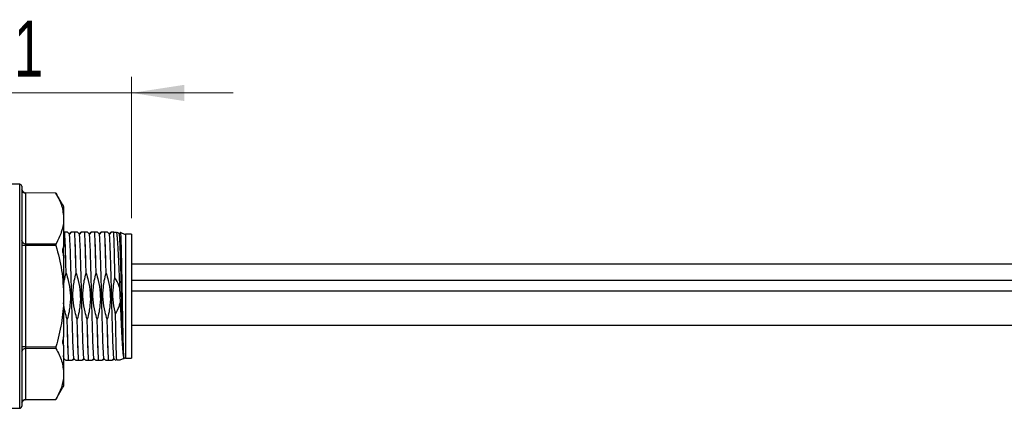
# Model space of a CAD drawing. Header units: millimetres. Extents: x 43 to 263, y 75 to 143.
# Tile 10 of 11: x 101 to 162, y 119 to 143. Entities that reach past the tile are written whole.
import ezdxf

# ---------------------------------------------------------------- set-up
doc = ezdxf.new("R2010")
doc.units = ezdxf.units.MM
doc.styles.add('SLDTEXTSTYLE0', font='TXT', dxfattribs={"width": 0.7})
doc.dimstyles.new('SLDDIMSTYLE1', dxfattribs={"dimtxt": 3.5, "dimasz": 3.302, "dimexe": 0, "dimexo": 0.0625, "dimgap": 0.875, "dimtad": 1, "dimdec": 0, "dimlfac": 4, "dimrnd": 1e-09, "dimzin": 12, "dimdsep": 46, "dimtxsty": 'SLDTEXTSTYLE0', "dimsah": 1, "dimcen": 0.09, "dimadec": 0, "dimazin": 3, "dimtfac": 1, "dimtdec": 0, "dimtmove": 0, "dimatfit": 0, "dimfxl": 0, "dimfrac": 2, "dimtolj": 1, "dimtzin": 12, "dimarcsym": 0})

# ---------------------------------------------------------------- blocks, each defined once
blk = doc.blocks.new('_D_3')
at = {"color": 7, "linetype": 'Continuous', "lineweight": 0}
for p, q in [((92.665, 133.074), (92.665, 139.524)), ((107.79, 130.699), (107.79, 139.524)), ((92.665, 138.524), (86.315, 138.524)), ((107.79, 138.524), (92.665, 138.524)), ((107.79, 138.524), (114.14, 138.524))]:
    blk.add_line(p, q, dxfattribs=at)
at = {"color": 7, "linetype": 'Continuous', "lineweight": 18}
for points in [[(92.665, 138.524), (89.363, 139.032), (89.363, 138.016)], [(107.79, 138.524), (111.092, 138.016), (111.092, 139.032)]]:
    blk.add_solid(points, dxfattribs=at)
at = {"color": 7, "linetype": 'Continuous', "lineweight": 18, "insert": (98.615, 143.036), "char_height": 3.5, "attachment_point": 1, "style": 'SLDTEXTSTYLE0'}
blk.add_mtext('61', dxfattribs=at)

msp = doc.modelspace()

# ---------------------------------------------------------------- linework, layer by layer
at = {"color": 7, "linetype": 'Continuous', "lineweight": 25}
for p, q in [((100.791, 132.819), (100.29, 132.824)), ((100.791, 118.828), (100.791, 132.819)), ((100.915, 132.694), (100.915, 118.953)), ((103.049, 132.272), (101.163, 132.291)), ((101.163, 132.291), (101.163, 132.274)), ((101.163, 132.274), (101.163, 129.103)), ((103.058, 132.255), (101.163, 132.274)), ((103.463, 131.555), (103.049, 132.271)), ((103.479, 131.524), (103.54, 131.411)), ((103.54, 131.411), (103.54, 130.671)), ((103.54, 130.671), (103.54, 128.897)), ((103.604, 129.824), (103.561, 129.824)), ((103.607, 129.824), (103.604, 129.824)), ((104.006, 129.824), (103.897, 129.703)), ((104.232, 129.824), (104.229, 129.824)), ((104.631, 129.824), (104.522, 129.703)), ((104.857, 129.824), (104.854, 129.824)), ((105.256, 129.824), (105.147, 129.703)), ((105.482, 129.824), (105.479, 129.824)), ((105.881, 129.824), (105.772, 129.703)), ((106.107, 129.824), (106.104, 129.824)), ((106.506, 129.824), (106.397, 129.703)), ((106.673, 129.824), (106.84, 129.824)), ((107.109, 129.799), (107.022, 129.703)), ((107.109, 129.799), (107.091, 129.807)), ((107.109, 129.799), (107.34, 129.699)), ((107.79, 129.699), (107.415, 129.699)), ((107.415, 129.699), (107.415, 121.949)), ((107.79, 129.699), (107.79, 121.949)), ((101.163, 128.995), (100.915, 128.995)), ((101.163, 129.103), (103.058, 129.093)), ((101.163, 128.995), (101.163, 122.653)), ((103.058, 128.985), (101.163, 128.995)), ((103.54, 128.897), (103.479, 128.782)), ((103.54, 128.355), (103.54, 128.902)), ((103.479, 128.566), (103.54, 128.338)), ((103.54, 128.338), (103.54, 125.824)), ((224.565, 127.824), (107.79, 127.824)), ((103.695, 127.26), (103.692, 127.26)), ((104.32, 127.26), (104.317, 127.26)), ((104.945, 127.26), (104.942, 127.26)), ((105.57, 127.26), (105.567, 127.26)), ((106.195, 127.26), (106.192, 127.26)), ((107.79, 126.824), (224.565, 126.824)), ((107.036, 126.372), (107.075, 125.414)), ((103.54, 125.824), (103.54, 123.309)), ((256.91, 126.136), (107.79, 126.136)), ((103.763, 124.388), (103.761, 124.388)), ((104.388, 124.388), (104.386, 124.388)), ((105.013, 124.388), (105.011, 124.388)), ((105.638, 124.388), (105.636, 124.388)), ((106.263, 124.388), (106.261, 124.388)), ((107.79, 124.011), (256.91, 124.011)), ((103.54, 123.309), (103.479, 123.081)), ((103.54, 122.751), (103.54, 123.29)), ((101.163, 122.653), (100.915, 122.653)), ((101.163, 122.653), (103.058, 122.662)), ((103.058, 122.554), (101.163, 122.544)), ((101.163, 122.544), (101.163, 119.373)), ((103.479, 122.866), (103.54, 122.751)), ((103.54, 122.751), (103.54, 120.977)), ((103.535, 121.918), (103.559, 121.944)), ((103.559, 121.944), (103.54, 122.115)), ((103.571, 121.93), (103.54, 121.896)), ((104.074, 121.824), (104.184, 121.944)), ((104.699, 121.824), (104.809, 121.944)), ((105.324, 121.824), (105.434, 121.944)), ((105.949, 121.824), (106.059, 121.944)), ((106.574, 121.824), (106.684, 121.944)), ((107.295, 121.929), (107.051, 121.824)), ((107.295, 121.929), (107.309, 121.944)), ((107.309, 121.944), (107.314, 121.938)), ((107.34, 121.949), (107.314, 121.938)), ((107.415, 121.949), (107.79, 121.949)), ((103.851, 121.824), (103.848, 121.824)), ((104.476, 121.824), (104.473, 121.824)), ((105.101, 121.824), (105.098, 121.824)), ((105.726, 121.824), (105.723, 121.824)), ((106.351, 121.824), (106.348, 121.824)), ((103.54, 120.977), (103.54, 120.236)), ((103.049, 119.377), (103.463, 120.093)), ((103.54, 120.236), (103.479, 120.123)), ((100.29, 118.824), (100.791, 118.828)), ((101.163, 119.373), (103.058, 119.393)), ((101.163, 119.357), (103.049, 119.376)), ((101.163, 119.373), (101.163, 119.357))]:
    msp.add_line(p, q, dxfattribs=at)
at = {"color": 7, "linetype": 'Continuous', "lineweight": 25, "flags": 128}
for points in [[(103.897, 129.703), (103.817, 129.791), (103.787, 129.824)], [(103.884, 129.718), (103.951, 129.791), (103.981, 129.824)], [(104.522, 129.703), (104.442, 129.791), (104.412, 129.824)], [(104.509, 129.718), (104.576, 129.791), (104.606, 129.824)], [(105.147, 129.703), (105.067, 129.791), (105.037, 129.824)], [(105.134, 129.718), (105.201, 129.791), (105.231, 129.824)], [(105.772, 129.703), (105.692, 129.791), (105.662, 129.824)], [(105.759, 129.718), (105.826, 129.791), (105.856, 129.824)], [(106.397, 129.703), (106.317, 129.791), (106.287, 129.824)], [(106.384, 129.718), (106.451, 129.791), (106.481, 129.824)], [(107.022, 129.703), (106.942, 129.791), (106.912, 129.824)], [(107.009, 129.718), (107.076, 129.791), (107.091, 129.807)], [(103.559, 121.944), (103.638, 121.857), (103.669, 121.824)], [(104.196, 121.93), (104.13, 121.857), (104.099, 121.824)], [(104.184, 121.944), (104.263, 121.857), (104.294, 121.824)], [(104.821, 121.93), (104.755, 121.857), (104.724, 121.824)], [(104.809, 121.944), (104.888, 121.857), (104.919, 121.824)], [(105.446, 121.93), (105.38, 121.857), (105.349, 121.824)], [(105.434, 121.944), (105.513, 121.857), (105.544, 121.824)], [(106.071, 121.93), (106.005, 121.857), (105.974, 121.824)], [(106.059, 121.944), (106.138, 121.857), (106.169, 121.824)], [(106.696, 121.93), (106.63, 121.857), (106.599, 121.824)], [(106.684, 121.944), (106.763, 121.857), (106.794, 121.824)]]:
    msp.add_lwpolyline(points, dxfattribs=at)
at = {"color": 7, "linetype": 'Continuous', "lineweight": 25}
for centre, radius, start, end in [((100.79, 132.694), 0.125, 0, 89.5), ((101.165, 132.541), 0.25, 180, 269.44699), ((101.149, 132.508), 0.235, 184.35654, 273.36149), ((101.149, 129.337), 0.235, 184.35654, 273.36149), ((101.149, 122.31), 0.235, 86.63851, 175.64346), ((100.79, 118.953), 0.125, 270.5, 0), ((101.149, 119.139), 0.235, 86.63851, 175.64346), ((101.165, 119.107), 0.25, 90.59517, 180)]:
    msp.add_arc(centre, radius, start, end, dxfattribs=at)
for centre, major_axis, start_param, end_param in [((101.165, 128.995), (-0.001, 0.125), 0.523335, 1.570489), ((101.165, 122.653), (0.001, 0.125), 1.571104, 2.618258)]:
    msp.add_ellipse(centre, major_axis=major_axis, ratio=0.017449, start_param=start_param, end_param=end_param, dxfattribs=at)
for points, knots in [([(103.049, 132.271), (103.049, 132.271), (103.048, 132.273), (103.052, 132.266), (103.057, 132.258), (103.058, 132.255)], [0, 0, 0, 0, 0.149014, 0.700793, 1, 1, 1, 1]), ([(103.058, 132.255), (103.193, 131.997), (103.465, 131.477), (103.515, 130.941), (103.54, 130.671)], [0, 0, 0, 0, 0.4955528, 1, 1, 1, 1]), ([(103.463, 131.555), (103.462, 131.556), (103.46, 131.559), (103.468, 131.545), (103.477, 131.529), (103.479, 131.524)], [0, 0, 0, 0, 0.165156, 0.728871, 1, 1, 1, 1]), ([(103.54, 130.671), (103.54, 130.632), (103.535, 130.348), (103.43, 129.814), (103.183, 129.335), (103.058, 129.093)], [0, 0, 0, 0, 0.0716973, 0.5317199, 1, 1, 1, 1]), ([(103.692, 127.26), (103.685, 127.548), (103.67, 128.121), (103.649, 128.85), (103.626, 129.451), (103.612, 129.7), (103.604, 129.824)], [0, 0, 0, 0, 0.2507058, 0.4988967, 0.7503216, 1, 1, 1, 1]), ([(103.695, 127.26), (103.687, 127.548), (103.672, 128.121), (103.651, 128.85), (103.629, 129.451), (103.614, 129.7), (103.607, 129.824)], [0, 0, 0, 0, 0.250706, 0.498897, 0.750322, 1, 1, 1, 1]), ([(103.787, 129.824), (103.784, 129.824), (103.768, 129.824), (103.721, 129.824), (103.647, 129.824), (103.607, 129.824)], [0, 0, 0, 0, 0.09221, 0.508665, 1, 1, 1, 1]), ([(104.184, 121.944), (104.176, 121.998), (104.162, 122.107), (104.14, 122.498), (104.116, 123.069), (104.093, 123.846), (104.066, 124.799), (104.04, 125.824), (104.014, 126.849), (103.988, 127.801), (103.964, 128.579), (103.94, 129.15), (103.918, 129.541), (103.904, 129.649), (103.897, 129.703)], [0, 0, 0, 0, 0.075605, 0.151656, 0.228231, 0.318266, 0.409444, 0.5, 0.590556, 0.681734, 0.771769, 0.848344, 0.924395, 1, 1, 1, 1]), ([(104.229, 129.824), (104.182, 129.824), (104.086, 129.824), (104.033, 129.824), (104.006, 129.824)], [0, 0, 0, 0, 0.490999, 1, 1, 1, 1]), ([(104.317, 127.26), (104.31, 127.548), (104.295, 128.121), (104.274, 128.85), (104.251, 129.451), (104.237, 129.7), (104.229, 129.824)], [0, 0, 0, 0, 0.250706, 0.498897, 0.750322, 1, 1, 1, 1]), ([(104.32, 127.26), (104.312, 127.548), (104.297, 128.121), (104.276, 128.85), (104.254, 129.451), (104.239, 129.7), (104.232, 129.824)], [0, 0, 0, 0, 0.250706, 0.498897, 0.750322, 1, 1, 1, 1]), ([(104.412, 129.824), (104.409, 129.824), (104.393, 129.824), (104.346, 129.824), (104.272, 129.824), (104.232, 129.824)], [0, 0, 0, 0, 0.09221, 0.508665, 1, 1, 1, 1]), ([(104.809, 121.944), (104.801, 121.998), (104.787, 122.107), (104.765, 122.498), (104.741, 123.069), (104.718, 123.846), (104.691, 124.799), (104.665, 125.824), (104.639, 126.849), (104.613, 127.801), (104.589, 128.579), (104.565, 129.15), (104.543, 129.541), (104.529, 129.649), (104.522, 129.703)], [0, 0, 0, 0, 0.075605, 0.151656, 0.228231, 0.318266, 0.409444, 0.5, 0.590556, 0.681734, 0.771769, 0.848344, 0.924395, 1, 1, 1, 1]), ([(104.854, 129.824), (104.807, 129.824), (104.711, 129.824), (104.658, 129.824), (104.631, 129.824)], [0, 0, 0, 0, 0.490999, 1, 1, 1, 1]), ([(104.942, 127.26), (104.935, 127.548), (104.92, 128.121), (104.899, 128.85), (104.876, 129.451), (104.862, 129.7), (104.854, 129.824)], [0, 0, 0, 0, 0.250706, 0.498897, 0.750322, 1, 1, 1, 1]), ([(104.945, 127.26), (104.937, 127.548), (104.922, 128.121), (104.901, 128.85), (104.879, 129.451), (104.864, 129.7), (104.857, 129.824)], [0, 0, 0, 0, 0.250706, 0.498897, 0.750322, 1, 1, 1, 1]), ([(105.037, 129.824), (105.034, 129.824), (105.018, 129.824), (104.971, 129.824), (104.897, 129.824), (104.857, 129.824)], [0, 0, 0, 0, 0.09221, 0.508665, 1, 1, 1, 1]), ([(105.434, 121.944), (105.426, 121.998), (105.412, 122.107), (105.39, 122.498), (105.366, 123.069), (105.343, 123.846), (105.316, 124.799), (105.29, 125.824), (105.264, 126.849), (105.238, 127.801), (105.214, 128.579), (105.19, 129.15), (105.168, 129.541), (105.154, 129.649), (105.147, 129.703)], [0, 0, 0, 0, 0.075605, 0.151656, 0.228231, 0.318266, 0.409444, 0.5, 0.590556, 0.681734, 0.771769, 0.848344, 0.924395, 1, 1, 1, 1]), ([(105.479, 129.824), (105.432, 129.824), (105.336, 129.824), (105.283, 129.824), (105.256, 129.824)], [0, 0, 0, 0, 0.490999, 1, 1, 1, 1]), ([(105.567, 127.26), (105.56, 127.548), (105.545, 128.121), (105.524, 128.85), (105.501, 129.451), (105.487, 129.7), (105.479, 129.824)], [0, 0, 0, 0, 0.250706, 0.498897, 0.750322, 1, 1, 1, 1]), ([(105.57, 127.26), (105.562, 127.548), (105.547, 128.121), (105.526, 128.85), (105.504, 129.451), (105.489, 129.7), (105.482, 129.824)], [0, 0, 0, 0, 0.2507058, 0.4988967, 0.7503216, 1, 1, 1, 1]), ([(105.662, 129.824), (105.659, 129.824), (105.643, 129.824), (105.596, 129.824), (105.522, 129.824), (105.482, 129.824)], [0, 0, 0, 0, 0.09221, 0.508665, 1, 1, 1, 1]), ([(106.059, 121.944), (106.051, 121.998), (106.037, 122.107), (106.015, 122.498), (105.991, 123.069), (105.968, 123.846), (105.941, 124.799), (105.915, 125.824), (105.889, 126.849), (105.863, 127.801), (105.839, 128.579), (105.815, 129.15), (105.793, 129.541), (105.779, 129.649), (105.772, 129.703)], [0, 0, 0, 0, 0.075605, 0.151656, 0.228231, 0.318266, 0.409444, 0.5, 0.590556, 0.681734, 0.771769, 0.848344, 0.924395, 1, 1, 1, 1]), ([(106.104, 129.824), (106.057, 129.824), (105.961, 129.824), (105.908, 129.824), (105.881, 129.824)], [0, 0, 0, 0, 0.490999, 1, 1, 1, 1]), ([(106.192, 127.26), (106.185, 127.548), (106.17, 128.121), (106.149, 128.85), (106.126, 129.451), (106.112, 129.7), (106.104, 129.824)], [0, 0, 0, 0, 0.2507058, 0.4988967, 0.7503216, 1, 1, 1, 1]), ([(106.195, 127.26), (106.187, 127.548), (106.172, 128.121), (106.151, 128.85), (106.129, 129.451), (106.114, 129.7), (106.107, 129.824)], [0, 0, 0, 0, 0.2507058, 0.4988967, 0.7503216, 1, 1, 1, 1]), ([(106.287, 129.824), (106.284, 129.824), (106.268, 129.824), (106.221, 129.824), (106.147, 129.824), (106.107, 129.824)], [0, 0, 0, 0, 0.09221, 0.508665, 1, 1, 1, 1]), ([(106.684, 121.944), (106.676, 121.998), (106.662, 122.107), (106.64, 122.498), (106.616, 123.069), (106.593, 123.846), (106.566, 124.799), (106.54, 125.824), (106.514, 126.849), (106.488, 127.801), (106.464, 128.579), (106.44, 129.15), (106.418, 129.541), (106.404, 129.649), (106.397, 129.703)], [0, 0, 0, 0, 0.075605, 0.151656, 0.228231, 0.318266, 0.409444, 0.5, 0.590556, 0.681734, 0.771769, 0.848344, 0.924395, 1, 1, 1, 1]), ([(106.673, 129.824), (106.647, 129.824), (106.576, 129.824), (106.533, 129.824), (106.506, 129.824)], [0, 0, 0, 0, 0.368309, 1, 1, 1, 1]), ([(106.743, 126.977), (106.741, 127.086), (106.735, 127.419), (106.725, 127.947), (106.714, 128.527), (106.702, 129.027), (106.688, 129.5), (106.678, 129.705), (106.673, 129.824)], [0, 0, 0, 0, 0.083473, 0.254099, 0.424729, 0.595499, 0.766268, 1, 1, 1, 1]), ([(106.84, 129.824), (106.841, 129.822), (106.85, 129.76), (106.869, 129.597), (106.896, 129.253), (106.925, 128.81), (106.952, 128.286), (106.98, 127.691), (107.008, 127.049), (107.027, 126.597), (107.036, 126.372)], [0, 0, 0, 0, 0.005009, 0.14762, 0.290224, 0.432717, 0.575209, 0.717447, 0.859683, 1, 1, 1, 1]), ([(107.309, 121.944), (107.301, 121.998), (107.287, 122.107), (107.265, 122.498), (107.241, 123.069), (107.218, 123.846), (107.191, 124.799), (107.165, 125.824), (107.139, 126.849), (107.113, 127.801), (107.089, 128.579), (107.065, 129.15), (107.043, 129.541), (107.029, 129.649), (107.022, 129.703)], [0, 0, 0, 0, 0.075605, 0.151656, 0.228231, 0.318266, 0.409444, 0.5, 0.590556, 0.681734, 0.771769, 0.848344, 0.924395, 1, 1, 1, 1]), ([(107.314, 121.938), (107.311, 121.965), (107.304, 122.028), (107.293, 122.24), (107.281, 122.561), (107.269, 122.979), (107.257, 123.475), (107.245, 124.041), (107.233, 124.657), (107.221, 125.309), (107.209, 125.977), (107.197, 126.642), (107.185, 127.286), (107.173, 127.89), (107.161, 128.438), (107.149, 128.911), (107.137, 129.301), (107.125, 129.591), (107.116, 129.74), (107.11, 129.786), (107.109, 129.799)], [0, 0, 0, 0, 0.045923, 0.103838, 0.161754, 0.219684, 0.277614, 0.33558, 0.393547, 0.4518, 0.510054, 0.568335, 0.626616, 0.685157, 0.7437, 0.802302, 0.860904, 0.919727, 0.978552, 1, 1, 1, 1]), ([(107.34, 129.699), (107.354, 129.699), (107.399, 129.699), (107.409, 129.699), (107.415, 129.699)], [0, 0, 0, 0, 0.307192, 1, 1, 1, 1]), ([(103.058, 129.093), (103.055, 129.086), (103.049, 129.072), (103.048, 129.04), (103.052, 129.01), (103.056, 128.992), (103.058, 128.985)], [0, 0, 0, 0, 0.286584, 0.573794, 0.850146, 1, 1, 1, 1]), ([(103.058, 128.985), (103.193, 128.471), (103.465, 127.435), (103.515, 126.364), (103.54, 125.824)], [0, 0, 0, 0, 0.4955528, 1, 1, 1, 1]), ([(103.479, 128.782), (103.474, 128.768), (103.462, 128.739), (103.46, 128.674), (103.467, 128.614), (103.476, 128.578), (103.479, 128.566)], [0, 0, 0, 0, 0.284746, 0.577607, 0.859995, 1, 1, 1, 1]), ([(103.54, 126.531), (103.552, 126.62), (103.585, 126.867), (103.651, 127.107), (103.692, 127.26)], [0, 0, 0, 0, 0.36264, 1, 1, 1, 1]), ([(103.695, 127.26), (103.741, 127.109), (103.865, 126.709), (103.969, 126.034), (103.96, 125.374), (103.878, 124.825), (103.804, 124.541), (103.763, 124.388)], [0, 0, 0, 0, 0.162085, 0.430339, 0.698417, 0.837255, 1, 1, 1, 1]), ([(104.386, 124.388), (104.339, 124.538), (104.216, 124.938), (104.111, 125.614), (104.12, 126.274), (104.202, 126.823), (104.277, 127.107), (104.317, 127.26)], [0, 0, 0, 0, 0.162085, 0.430339, 0.698417, 0.837255, 1, 1, 1, 1]), ([(104.32, 127.26), (104.366, 127.109), (104.49, 126.709), (104.594, 126.034), (104.585, 125.374), (104.503, 124.825), (104.429, 124.541), (104.388, 124.388)], [0, 0, 0, 0, 0.162085, 0.430339, 0.698417, 0.837255, 1, 1, 1, 1]), ([(105.011, 124.388), (104.964, 124.538), (104.841, 124.938), (104.736, 125.614), (104.745, 126.274), (104.827, 126.823), (104.902, 127.107), (104.942, 127.26)], [0, 0, 0, 0, 0.162085, 0.430339, 0.698417, 0.837255, 1, 1, 1, 1]), ([(104.945, 127.26), (104.991, 127.109), (105.115, 126.709), (105.219, 126.034), (105.21, 125.374), (105.128, 124.825), (105.054, 124.541), (105.013, 124.388)], [0, 0, 0, 0, 0.162085, 0.430339, 0.698417, 0.837255, 1, 1, 1, 1]), ([(105.636, 124.388), (105.589, 124.538), (105.466, 124.938), (105.361, 125.614), (105.37, 126.274), (105.452, 126.823), (105.527, 127.107), (105.567, 127.26)], [0, 0, 0, 0, 0.162085, 0.430339, 0.698417, 0.837255, 1, 1, 1, 1]), ([(105.57, 127.26), (105.616, 127.109), (105.74, 126.709), (105.844, 126.034), (105.835, 125.374), (105.753, 124.825), (105.679, 124.541), (105.638, 124.388)], [0, 0, 0, 0, 0.162085, 0.430339, 0.698417, 0.837255, 1, 1, 1, 1]), ([(106.261, 124.388), (106.214, 124.538), (106.091, 124.938), (105.986, 125.614), (105.995, 126.274), (106.077, 126.823), (106.152, 127.107), (106.192, 127.26)], [0, 0, 0, 0, 0.162085, 0.430339, 0.698417, 0.837255, 1, 1, 1, 1]), ([(106.195, 127.26), (106.241, 127.109), (106.365, 126.709), (106.469, 126.034), (106.46, 125.374), (106.378, 124.825), (106.304, 124.541), (106.263, 124.388)], [0, 0, 0, 0, 0.162085, 0.430339, 0.698417, 0.837255, 1, 1, 1, 1]), ([(106.782, 124.732), (106.773, 124.769), (106.698, 125.058), (106.611, 125.614), (106.62, 126.274), (106.688, 126.726), (106.73, 126.917), (106.743, 126.977)], [0, 0, 0, 0, 0.049926, 0.395386, 0.740619, 0.919416, 1, 1, 1, 1]), ([(107.036, 126.372), (107.023, 126.411), (106.952, 126.624), (106.837, 126.818), (106.743, 126.977)], [0, 0, 0, 0, 0.1821953, 1, 1, 1, 1]), ([(103.54, 125.824), (103.54, 125.75), (103.535, 125.183), (103.431, 124.113), (103.183, 123.149), (103.058, 122.662)], [0, 0, 0, 0, 0.069105, 0.530384, 1, 1, 1, 1]), ([(103.761, 124.388), (103.713, 124.538), (103.606, 124.872), (103.563, 125.22), (103.54, 125.411)], [0, 0, 0, 0, 0.450909, 1, 1, 1, 1]), ([(106.782, 124.732), (106.863, 124.874), (106.985, 125.091), (107.052, 125.331), (107.075, 125.414)], [0, 0, 0, 0, 0.653571, 1, 1, 1, 1]), ([(107.075, 125.414), (107.09, 125.056), (107.114, 124.475), (107.148, 123.751), (107.175, 123.208), (107.203, 122.745), (107.232, 122.371), (107.259, 122.102), (107.28, 121.974), (107.292, 121.937), (107.295, 121.929)], [0, 0, 0, 0, 0.20458, 0.331505, 0.458423, 0.585037, 0.711651, 0.837189, 0.962717, 1, 1, 1, 1]), ([(103.848, 121.824), (103.841, 121.948), (103.827, 122.197), (103.804, 122.797), (103.783, 123.526), (103.768, 124.1), (103.761, 124.388)], [0, 0, 0, 0, 0.2496784, 0.5011033, 0.7492942, 1, 1, 1, 1]), ([(103.851, 121.824), (103.844, 121.948), (103.829, 122.197), (103.807, 122.797), (103.785, 123.526), (103.771, 124.1), (103.763, 124.388)], [0, 0, 0, 0, 0.249678, 0.501103, 0.749294, 1, 1, 1, 1]), ([(104.473, 121.824), (104.466, 121.948), (104.452, 122.197), (104.429, 122.797), (104.408, 123.526), (104.393, 124.1), (104.386, 124.388)], [0, 0, 0, 0, 0.249678, 0.501103, 0.749294, 1, 1, 1, 1]), ([(104.476, 121.824), (104.469, 121.948), (104.454, 122.197), (104.432, 122.797), (104.41, 123.526), (104.396, 124.1), (104.388, 124.388)], [0, 0, 0, 0, 0.2496784, 0.5011033, 0.7492942, 1, 1, 1, 1]), ([(105.098, 121.824), (105.091, 121.948), (105.077, 122.197), (105.054, 122.797), (105.033, 123.526), (105.018, 124.1), (105.011, 124.388)], [0, 0, 0, 0, 0.249678, 0.501103, 0.749294, 1, 1, 1, 1]), ([(105.101, 121.824), (105.094, 121.948), (105.079, 122.197), (105.057, 122.797), (105.035, 123.526), (105.021, 124.1), (105.013, 124.388)], [0, 0, 0, 0, 0.249678, 0.501103, 0.749294, 1, 1, 1, 1]), ([(105.723, 121.824), (105.716, 121.948), (105.702, 122.197), (105.679, 122.797), (105.658, 123.526), (105.643, 124.1), (105.636, 124.388)], [0, 0, 0, 0, 0.2496784, 0.5011033, 0.7492942, 1, 1, 1, 1]), ([(105.726, 121.824), (105.719, 121.948), (105.704, 122.197), (105.682, 122.797), (105.66, 123.526), (105.646, 124.1), (105.638, 124.388)], [0, 0, 0, 0, 0.249678, 0.501103, 0.749294, 1, 1, 1, 1]), ([(106.348, 121.824), (106.341, 121.948), (106.327, 122.197), (106.304, 122.797), (106.283, 123.526), (106.268, 124.1), (106.261, 124.388)], [0, 0, 0, 0, 0.2496784, 0.5011033, 0.7492942, 1, 1, 1, 1]), ([(106.351, 121.824), (106.344, 121.948), (106.329, 122.197), (106.307, 122.797), (106.285, 123.526), (106.271, 124.1), (106.263, 124.388)], [0, 0, 0, 0, 0.2496784, 0.5011033, 0.7492942, 1, 1, 1, 1]), ([(106.859, 121.824), (106.858, 121.828), (106.854, 121.887), (106.846, 122.044), (106.834, 122.375), (106.821, 122.807), (106.809, 123.322), (106.798, 123.911), (106.789, 124.395), (106.783, 124.675), (106.782, 124.732)], [0, 0, 0, 0, 0.013873, 0.171315, 0.32876, 0.486261, 0.643761, 0.801383, 0.959007, 1, 1, 1, 1]), ([(103.058, 122.662), (103.055, 122.65), (103.049, 122.625), (103.048, 122.591), (103.052, 122.567), (103.056, 122.557), (103.058, 122.554)], [0, 0, 0, 0, 0.286584, 0.573794, 0.850146, 1, 1, 1, 1]), ([(103.058, 122.554), (103.193, 122.298), (103.465, 121.782), (103.515, 121.247), (103.54, 120.977)], [0, 0, 0, 0, 0.4955528, 1, 1, 1, 1]), ([(103.479, 123.081), (103.474, 123.056), (103.462, 123.006), (103.46, 122.937), (103.468, 122.891), (103.477, 122.872), (103.479, 122.866)], [0, 0, 0, 0, 0.291628, 0.584017, 0.866289, 1, 1, 1, 1]), ([(107.415, 121.949), (107.41, 121.949), (107.402, 121.949), (107.358, 121.949), (107.34, 121.949)], [0, 0, 0, 0, 0.599335, 1, 1, 1, 1]), ([(103.669, 121.824), (103.672, 121.824), (103.687, 121.824), (103.735, 121.824), (103.809, 121.824), (103.848, 121.824)], [0, 0, 0, 0, 0.09221, 0.508665, 1, 1, 1, 1]), ([(103.851, 121.824), (103.898, 121.824), (103.994, 121.824), (104.047, 121.824), (104.074, 121.824)], [0, 0, 0, 0, 0.490999, 1, 1, 1, 1]), ([(104.294, 121.824), (104.297, 121.824), (104.312, 121.824), (104.36, 121.824), (104.434, 121.824), (104.473, 121.824)], [0, 0, 0, 0, 0.09221, 0.5086647, 1, 1, 1, 1]), ([(104.476, 121.824), (104.523, 121.824), (104.619, 121.824), (104.672, 121.824), (104.699, 121.824)], [0, 0, 0, 0, 0.4909987, 1, 1, 1, 1]), ([(104.919, 121.824), (104.922, 121.824), (104.937, 121.824), (104.985, 121.824), (105.059, 121.824), (105.098, 121.824)], [0, 0, 0, 0, 0.09221, 0.508665, 1, 1, 1, 1]), ([(105.101, 121.824), (105.148, 121.824), (105.244, 121.824), (105.297, 121.824), (105.324, 121.824)], [0, 0, 0, 0, 0.4909987, 1, 1, 1, 1]), ([(105.544, 121.824), (105.547, 121.824), (105.562, 121.824), (105.61, 121.824), (105.684, 121.824), (105.723, 121.824)], [0, 0, 0, 0, 0.09221, 0.508665, 1, 1, 1, 1]), ([(105.726, 121.824), (105.773, 121.824), (105.869, 121.824), (105.922, 121.824), (105.949, 121.824)], [0, 0, 0, 0, 0.490999, 1, 1, 1, 1]), ([(106.169, 121.824), (106.172, 121.824), (106.187, 121.824), (106.235, 121.824), (106.309, 121.824), (106.348, 121.824)], [0, 0, 0, 0, 0.09221, 0.5086647, 1, 1, 1, 1]), ([(106.351, 121.824), (106.398, 121.824), (106.494, 121.824), (106.547, 121.824), (106.574, 121.824)], [0, 0, 0, 0, 0.490999, 1, 1, 1, 1]), ([(107.051, 121.824), (107.031, 121.824), (106.98, 121.824), (106.905, 121.824), (106.859, 121.824)], [0, 0, 0, 0, 0.394474, 1, 1, 1, 1]), ([(103.54, 120.977), (103.54, 120.939), (103.535, 120.655), (103.43, 120.12), (103.183, 119.636), (103.058, 119.393)], [0, 0, 0, 0, 0.0704523, 0.531078, 1, 1, 1, 1]), ([(103.479, 120.123), (103.473, 120.112), (103.463, 120.093), (103.463, 120.093), (103.463, 120.093)], [0, 0, 0, 0, 0.579662, 1, 1, 1, 1]), ([(103.058, 119.393), (103.055, 119.387), (103.049, 119.377), (103.049, 119.377), (103.049, 119.377)], [0, 0, 0, 0, 0.57413, 1, 1, 1, 1])]:
    msp.add_open_spline(points, degree=3, knots=knots, dxfattribs=at)

# ---------------------------------------------------------------- dimensions: what is measured, and where the dimension line sits
at = {"color": 7, "linetype": 'Continuous', "lineweight": 18}
dim = msp.add_linear_dim(base=(92.665197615, 138.524434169), p1=(107.790197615, 129.698755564), p2=(92.665197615, 132.073755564), dimstyle='SLDDIMSTYLE1', dxfattribs=at)
dim.commit()
dim.dimension.update_dxf_attribs({"geometry": '_D_3', "text_midpoint": (100.802231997, 138.524434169), "dimtype": 160})

doc.saveas('drawing.dxf')
